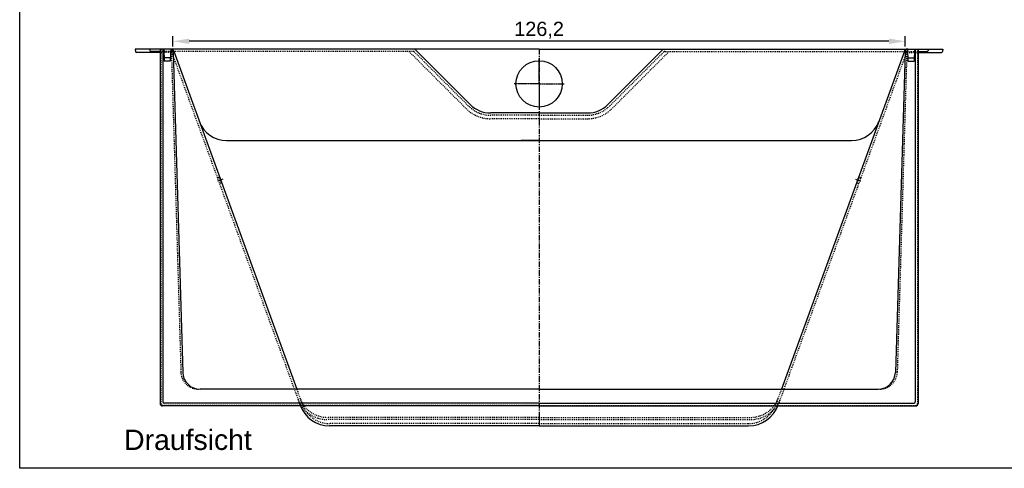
# Model space of a CAD drawing. Header units: millimetres. Extents: x -1204 to 1584, y 2039 to 3993.
# Tile 1 of 3: x -1204 to 493, y 2039 to 2812. Entities that reach past the tile are written whole.
import ezdxf

# ---------------------------------------------------------------- set-up
doc = ezdxf.new("R2010")
doc.units = ezdxf.units.MM
for name, pattern in [('AM_DIN_G_W050', [13.75, 9.75, -1.5, 1, -1.5]), ('CENTER', [50.8, 31.75, -6.35, 6.35, -6.35]), ('DASH-3-D', [15.08125, 3.96875, -1.5875, 1.5875, -1.5875, 1.5875, -1.5875, 1.5875, -1.5875]), ('DOTTED', [3.175, 1.5875, -1.5875])]:
    doc.linetypes.add(name, pattern=pattern)
for name, color, linetype in [('100', 10, 'Continuous'), ('180', 90, 'DOTTED'), ('200', 211, 'Continuous')]:
    doc.layers.add(name, color=color, linetype=linetype)
for name, color, linetype, lineweight in [('AM_7', 4, 'AM_DIN_G_W050', 25), ('Bemassung', 1, 'Continuous', 25), ('Mittellinie', 2, 'CENTER', 25)]:
    doc.layers.add(name, color=color, linetype=linetype, lineweight=lineweight)
doc.styles.get("Standard").update_dxf_attribs({"font": 'arial.ttf'})
doc.dimstyles.new('MEA', dxfattribs={"dimscale": 0, "dimtxt": 3.5, "dimasz": 4, "dimexe": 1.25, "dimexo": 0.625, "dimtad": 1, "dimtxsty": 'Standard', "dimcen": 4, "dimadec": 0, "dimazin": 2, "dimtfac": 1, "dimtmove": 0, "dimatfit": 3, "dimfxl": 1, "dimtvp": 1, "dimtolj": 1, "dimtzin": 0, "dimarcsym": 0})

# ---------------------------------------------------------------- blocks, each defined once
blk = doc.blocks.new('*D13')
at = {"layer": 'Bemassung', "color": 0, "lineweight": -2, "ltscale": 0.3, "transparency": 16777216}
for p, q in [((-940, 2765.4), (-940, 2783.3)), ((294, 2774.5), (-912, 2774.5)), ((322, 2765.4), (322, 2783.3))]:
    blk.add_line(p, q, dxfattribs=at)
at = {"layer": 'Bemassung', "color": 0, "lineweight": 25, "ltscale": 0.3, "transparency": 16777216}
for points in [[(-912, 2779.2), (-912, 2769.8), (-940, 2774.5)], [(294, 2779.2), (294, 2769.8), (322, 2774.5)]]:
    blk.add_solid(points, dxfattribs=at)
at = {"layer": 'Defpoints', "color": 0, "lineweight": 25, "ltscale": 0.3, "transparency": 16777216}
for p in [(-940, 2774.5), (-940, 2761), (322, 2761)]:
    blk.add_point(p, dxfattribs=at)
at = {"layer": 'Bemassung', "color": 0, "lineweight": 25, "ltscale": 0.3, "transparency": 16777216, "insert": (-309, 2793.6), "char_height": 24.5, "attachment_point": 5}
blk.add_mtext('\\A1;126,2', dxfattribs=at)

msp = doc.modelspace()

# ---------------------------------------------------------------- linework, layer by layer
at = {"lineweight": 25, "ltscale": 0.3}
for p, q in [((-308.97, 2761.04), (-1004.97, 2761.04)), ((-1004.97, 2761.04), (-1004.6, 2756.87)), ((-962.22, 2755.04), (-1002.61, 2755.04)), ((-979.97, 2761.04), (-979.78, 2758.87)), ((-962.22, 2757.04), (-977.78, 2757.04)), ((-962.22, 2761.04), (-962.22, 2150.04)), ((-957.22, 2761.04), (-957.22, 2153.04)), ((-955.97, 2761.04), (-955.23, 2740.04)), ((-943.97, 2761.04), (-944.7, 2740.04)), ((-939.76, 2756.26), (-923.28, 2203.74)), ((-938.77, 2757.75), (-726.68, 2175.04)), ((-523.11, 2761.04), (-427.75, 2665.69)), ((-308.97, 2761.04), (387.03, 2761.04)), ((-94.83, 2761.04), (-190.18, 2665.69)), ((320.84, 2757.75), (108.75, 2175.04)), ((321.82, 2756.26), (305.34, 2203.74)), ((326.03, 2761.04), (326.77, 2740.04)), ((338.03, 2761.04), (337.3, 2740.04)), ((339.28, 2761.04), (339.28, 2153.04)), ((344.28, 2761.04), (344.28, 2150.04)), ((344.28, 2757.04), (359.85, 2757.04)), ((344.28, 2755.04), (384.68, 2755.04)), ((362.03, 2761.04), (361.84, 2758.87)), ((387.03, 2761.04), (386.67, 2756.87)), ((-944.49, 2746.04), (-955.44, 2746.04)), ((-944.7, 2740.04), (-955.23, 2740.04)), ((326.56, 2746.04), (337.51, 2746.04)), ((326.77, 2740.04), (337.3, 2740.04)), ((-308.97, 2651.04), (-392.4, 2651.04)), ((-308.97, 2651.04), (-225.54, 2651.04)), ((-308.97, 2175.04), (-893.3, 2175.04)), ((-308.97, 2175.04), (275.37, 2175.04)), ((-308.97, 2146.04), (-958.22, 2146.04)), ((-308.97, 2151.04), (-955.22, 2151.04)), ((-308.97, 2151.04), (337.28, 2151.04)), ((-308.97, 2146.04), (340.28, 2146.04)), ((-308.97, 2111.84), (-670.12, 2111.84)), ((-308.97, 2111.84), (52.19, 2111.84))]:
    msp.add_line(p, q, dxfattribs=at)
at = {"color": 9, "linetype": 'Continuous'}
msp.add_line((-847.67, 2603.64), (229.73, 2603.64), dxfattribs=at)
at = {"lineweight": 25, "ltscale": 0.3}
msp.add_lwpolyline([(-1204.21, 3993.41), (1583.72, 3993.41), (1583.72, 2038.64), (-1204.21, 2038.64)], close=True, dxfattribs=at)
msp.add_circle((-308.97, 2701.04), 40, dxfattribs=at)
for centre, radius, start, end in [((-1002.61, 2757.04), 2, 185, 270), ((-977.78, 2759.04), 2, 185, 270), ((-944.75, 2756.04), 5, 2.5, 90), ((-943.47, 2756.04), 5, 20, 90), ((325.53, 2756.04), 5, 90, 160), ((326.82, 2756.04), 5, 90, 177.5), ((359.85, 2759.04), 2, 270, 355), ((384.68, 2757.04), 2, 270, 355), ((-392.4, 2701.04), 50, 225, 270), ((-225.54, 2701.04), 50, 270, 315), ((-893.3, 2205.04), 30, 182.5, 270), ((275.37, 2205.04), 30, 270, 357.5), ((-958.22, 2150.04), 4, 180, 270), ((-955.22, 2153.04), 2, 180, 270), ((-670.12, 2165.84), 54, 200, 270), ((52.19, 2165.84), 54, 270, 340), ((337.28, 2153.04), 2, 270, 0), ((340.28, 2150.04), 4, 270, 0)]:
    msp.add_arc(centre, radius, start, end, dxfattribs=at)
at = {"color": 9, "linetype": 'Continuous'}
for centre, start, end in [((-847.67, 2653.64), 200, 270), ((229.73, 2653.64), 270, 340)]:
    msp.add_arc(centre, 50, start, end, dxfattribs=at)
at = {"layer": '100'}
for p, q in [((-938.77, 2757.75), (-939.97, 2761.04)), ((320.84, 2757.75), (322.03, 2761.04))]:
    msp.add_line(p, q, dxfattribs=at)
at = {"layer": '180'}
for p, q in [((-944.17, 2757.04), (-962.22, 2757.04)), ((-943.44, 2755.04), (-962.22, 2755.04)), ((-961.22, 2761.04), (-961.22, 2150.04)), ((-525.59, 2757.04), (-944.71, 2757.04)), ((-942.71, 2755.13), (-926.28, 2203.74)), ((-942.29, 2755.73), (-720.87, 2147.38)), ((-533.25, 2757.04), (-434.83, 2658.62)), ((-524.18, 2756.46), (-430.58, 2662.86)), ((-93.75, 2756.46), (-187.35, 2662.86)), ((-84.68, 2757.04), (-183.11, 2658.62)), ((-92.34, 2757.04), (326.78, 2757.04)), ((324.35, 2755.73), (102.93, 2147.38)), ((324.78, 2755.13), (308.34, 2203.74)), ((325.51, 2755.04), (344.28, 2755.04)), ((326.23, 2757.04), (344.28, 2757.04)), ((343.28, 2761.04), (343.28, 2150.04)), ((-308.97, 2647.04), (-392.4, 2647.04)), ((-308.97, 2641.04), (-392.4, 2641.04)), ((-308.97, 2647.04), (-225.54, 2647.04)), ((-308.97, 2641.04), (-225.54, 2641.04)), ((-859.76, 2534.83), (-859.07, 2538.77)), ((-859.76, 2534.83), (-856.7, 2532.26)), ((241.83, 2534.83), (238.76, 2532.26)), ((241.83, 2534.83), (241.13, 2538.77)), ((-726.68, 2175.04), (-717.04, 2148.54)), ((108.75, 2175.04), (99.1, 2148.54)), ((-308.97, 2147.04), (-958.22, 2147.04)), ((-308.97, 2147.04), (340.28, 2147.04)), ((-308.97, 2122.64), (-674.05, 2122.64)), ((-308.97, 2126.44), (-673.98, 2126.44)), ((-308.97, 2126.44), (56.05, 2126.44)), ((-308.97, 2122.64), (56.12, 2122.64)), ((-308.97, 2115.64), (-670.05, 2115.64)), ((-308.97, 2115.64), (52.12, 2115.64))]:
    msp.add_line(p, q, dxfattribs=at)
for centre, radius, start, end in [((-944.71, 2755.04), 2, 2.5, 90), ((-944.17, 2755.04), 2, 20, 90), ((-943.44, 2753.04), 2, 20, 90), ((-525.59, 2755.04), 2, 45, 90), ((-92.34, 2755.04), 2, 90, 135), ((325.51, 2753.04), 2, 90, 160), ((326.23, 2755.04), 2, 90, 160), ((326.78, 2755.04), 2, 90, 177.5), ((-392.4, 2701.04), 60, 225, 270), ((-392.4, 2701.04), 54, 225, 270), ((-225.54, 2701.04), 54, 270, 315), ((-225.54, 2701.04), 60, 270, 315), ((-896.31, 2205.04), 30, 182.5, 270), ((278.37, 2205.04), 30, 270, 357.5), ((-674.05, 2176.64), 54, 200, 270), ((-673.98, 2176.44), 50, 200, 270), ((56.05, 2176.44), 50, 270, 340), ((56.12, 2176.64), 54, 270, 340), ((-958.22, 2150.04), 3, 180, 270), ((-670.05, 2165.64), 50, 200, 270), ((52.12, 2165.64), 50, 270, 340), ((340.28, 2150.04), 3, 270, 0)]:
    msp.add_arc(centre, radius, start, end, dxfattribs=at)
at = {"layer": '200'}
msp.add_line((-308.97, 2603.64), (-339.64, 2603.64), dxfattribs=at)
at = {"layer": '200', "linetype": 'DASH-3-D'}
for p, q in [((-859.59, 2540.22), (-863.35, 2538.85)), ((-856.17, 2530.82), (-859.93, 2529.45)), ((238.24, 2530.82), (242, 2529.45)), ((241.66, 2540.22), (245.42, 2538.85))]:
    msp.add_line(p, q, dxfattribs=at)
at = {"layer": 'AM_7', "ltscale": 0.3}
for q in [(-308.97, 2744.04), (-351.97, 2701.04), (-265.97, 2701.04), (-308.97, 2658.04)]:
    msp.add_line((-308.97, 2701.04), q, dxfattribs=at)
at = {"layer": 'Mittellinie', "lineweight": 25, "ltscale": 0.3}
for p, q in [((-308.97, 2761.04), (-308.97, 2111.84)), ((-854.26, 2536.84), (-864.69, 2533.04)), ((236.32, 2536.84), (246.76, 2533.04))]:
    msp.add_line(p, q, dxfattribs=at)

# ---------------------------------------------------------------- texts
at = {"layer": 'Bemassung', "lineweight": 25, "ltscale": 0.3, "insert": (-1024.18, 2105.27), "char_height": 35, "width": 841.8399, "attachment_point": 1}
msp.add_mtext('Draufsicht', dxfattribs=at)

# ---------------------------------------------------------------- dimensions: what is measured, and where the dimension line sits
at = {"layer": 'Bemassung', "lineweight": 25, "ltscale": 0.3}
dim = msp.add_linear_dim(base=(-939.97, 2774.52), p1=(322.03, 2761.04), p2=(-939.97, 2761.04), dimstyle='MEA', override={"dimscale": 7, "dimdec": 1, "dimlfac": 0.1}, dxfattribs=at)
dim.commit()
dim.dimension.update_dxf_attribs({"geometry": '*D13', "text_midpoint": (-308.97, 2793.61)})

doc.saveas('drawing.dxf')
